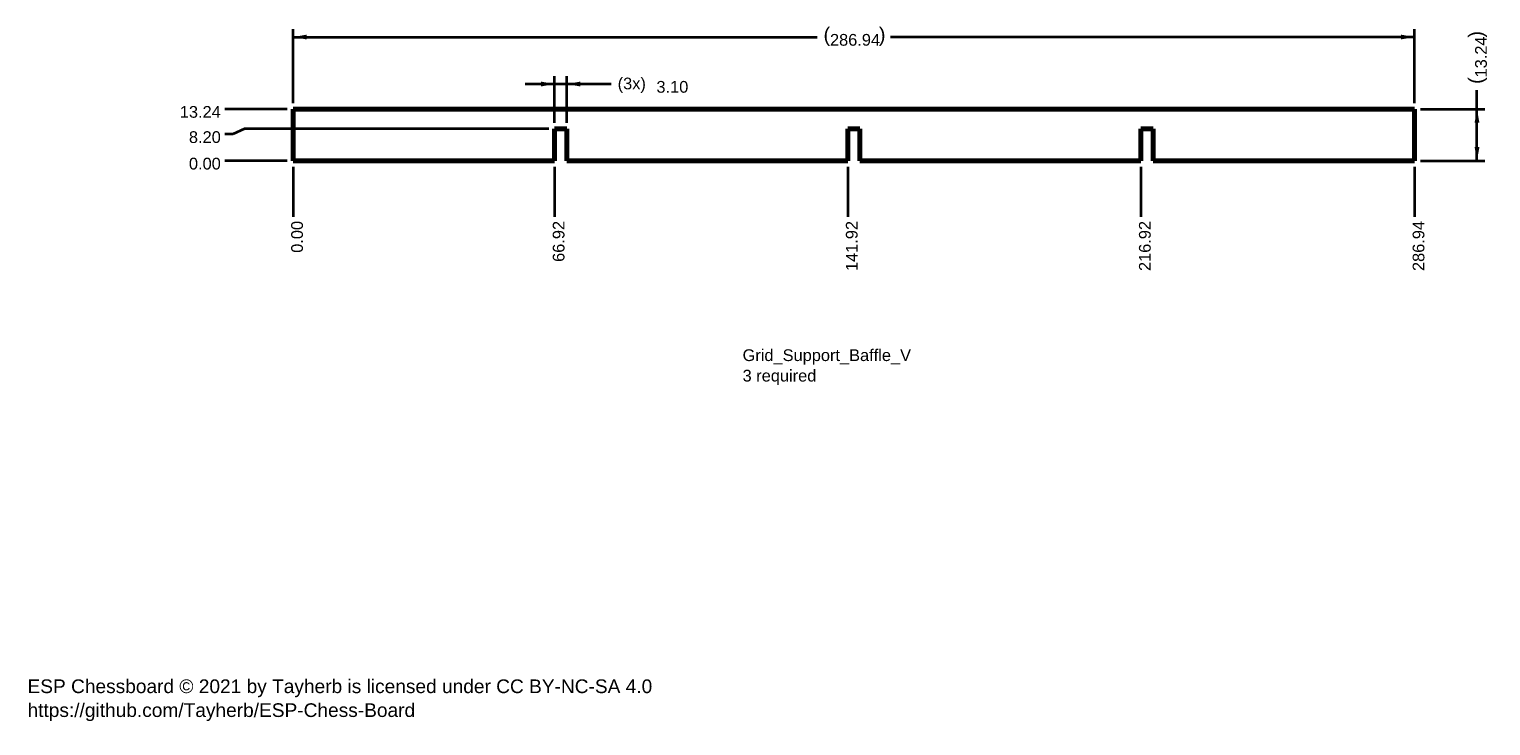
# Model space of a CAD drawing. Header units: millimetres. Extents: x 6 to 380, y 2 to 180.
import ezdxf

# ---------------------------------------------------------------- set-up
doc = ezdxf.new("R2010")
doc.units = ezdxf.units.MM
doc.layers.add('1', color=7, linetype='Continuous', true_color=0xffffff)
doc.styles.add('Arial', font='Arial')
doc.dimstyles.get("Standard").update_dxf_attribs({"dimtxt": 0.18, "dimasz": 0.18, "dimexe": 0.18, "dimexo": 0.0625, "dimgap": 0.09, "dimtad": 0, "dimtih": 1, "dimtoh": 1, "dimdec": 4, "dimzin": 0, "dimdsep": 46, "dimtxsty": 'Standard', "dimcen": 0.09, "dimadec": 0, "dimazin": 0, "dimtfac": 1, "dimtdec": 4, "dimtofl": 0, "dimtmove": 0, "dimatfit": 3, "dimfxl": 0, "dimtolj": 1, "dimtzin": 0, "dimarcsym": 0})

# ---------------------------------------------------------------- blocks, each defined once
blk = doc.blocks.new('_U1')
at = {"layer": '1', "color": 18, "lineweight": 35}
blk.add_line((71.7, 146.13), (55.75, 146.13), dxfattribs=at)
at = {"layer": '1', "color": 18, "linetype": 'Continuous', "lineweight": 13, "insert": (46.55, 143.87), "char_height": 3, "attachment_point": 7, "line_spacing_factor": 1.047437, "style": 'Arial'}
blk.add_mtext('\\fArial|b0|i0;\\W1.0000;0.00', dxfattribs=at)
blk = doc.blocks.new('_U2')
at = {"layer": '1', "color": 18, "lineweight": 35}
blk.add_line((71.7, 159.37), (55.75, 159.37), dxfattribs=at)
at = {"layer": '1', "color": 18, "linetype": 'Continuous', "lineweight": 13, "insert": (44.22, 157.11), "char_height": 3, "attachment_point": 7, "line_spacing_factor": 1.047437, "style": 'Arial'}
blk.add_mtext('\\fArial|b0|i0;\\W1.0000;13.24', dxfattribs=at)
blk = doc.blocks.new('_U3')
at = {"layer": '1', "color": 18, "lineweight": 35}
for p, q in [((60.75, 154.33), (57.75, 152.92)), ((138.62, 154.33), (60.75, 154.33)), ((57.75, 152.92), (55.75, 152.92))]:
    blk.add_line(p, q, dxfattribs=at)
at = {"layer": '1', "color": 18, "linetype": 'Continuous', "lineweight": 13, "insert": (46.55, 150.66), "char_height": 3, "attachment_point": 7, "line_spacing_factor": 1.047437, "style": 'Arial'}
blk.add_mtext('\\fArial|b0|i0;\\W1.0000;8.20', dxfattribs=at)
blk = doc.blocks.new('_U4')
at = {"layer": '1', "color": 18, "lineweight": 35}
blk.add_line((73.2, 144.63), (73.2, 131.81), dxfattribs=at)
at = {"layer": '1', "color": 18, "linetype": 'Continuous', "lineweight": 13, "insert": (75.76, 122.59), "char_height": 3, "attachment_point": 7, "rotation": 90, "line_spacing_factor": 1.047437, "style": 'Arial'}
blk.add_mtext('\\fArial|b0|i0;\\W1.0000;0.00', dxfattribs=at)
blk = doc.blocks.new('_U5')
at = {"layer": '1', "color": 18, "lineweight": 35}
blk.add_line((140.12, 144.63), (140.12, 131.81), dxfattribs=at)
at = {"layer": '1', "color": 18, "linetype": 'Continuous', "lineweight": 13, "insert": (142.68, 120.26), "char_height": 3, "attachment_point": 7, "rotation": 90, "line_spacing_factor": 1.047437, "style": 'Arial'}
blk.add_mtext('\\fArial|b0|i0;\\W1.0000;66.92', dxfattribs=at)
blk = doc.blocks.new('_U6')
at = {"layer": '1', "color": 18, "lineweight": 35}
blk.add_line((215.12, 144.63), (215.12, 131.81), dxfattribs=at)
at = {"layer": '1', "color": 18, "linetype": 'Continuous', "lineweight": 13, "insert": (217.68, 117.92), "char_height": 3, "attachment_point": 7, "rotation": 90, "line_spacing_factor": 1.047437, "style": 'Arial'}
blk.add_mtext('\\fArial|b0|i0;\\W1.0000;141.92', dxfattribs=at)
blk = doc.blocks.new('_U7')
at = {"layer": '1', "color": 18, "lineweight": 35}
blk.add_line((290.12, 144.63), (290.12, 131.81), dxfattribs=at)
at = {"layer": '1', "color": 18, "linetype": 'Continuous', "lineweight": 13, "insert": (292.68, 117.92), "char_height": 3, "attachment_point": 7, "rotation": 90, "line_spacing_factor": 1.047437, "style": 'Arial'}
blk.add_mtext('\\fArial|b0|i0;\\W1.0000;216.92', dxfattribs=at)
blk = doc.blocks.new('_U8')
at = {"layer": '1', "color": 18, "lineweight": 35}
blk.add_line((360.14, 144.63), (360.14, 131.81), dxfattribs=at)
at = {"layer": '1', "color": 18, "linetype": 'Continuous', "lineweight": 13, "insert": (362.7, 117.92), "char_height": 3, "attachment_point": 7, "rotation": 90, "line_spacing_factor": 1.047437, "style": 'Arial'}
blk.add_mtext('\\fArial|b0|i0;\\W1.0000;286.94', dxfattribs=at)
blk = doc.blocks.new('_U9')
at = {"layer": '1', "color": 18, "lineweight": 35}
for p, q in [((73.2, 160.87), (73.2, 179.81)), ((360.14, 160.87), (360.14, 179.81)), ((73.2, 177.81), (207.26, 177.81)), ((360.14, 177.81), (226.09, 177.81))]:
    blk.add_line(p, q, dxfattribs=at)
at = {"layer": '1', "color": 18, "lineweight": 18}
for points in [[(73.2, 177.81), (76.7, 178.42), (76.7, 177.19)], [(360.14, 177.81), (356.64, 177.19), (356.64, 178.42)]]:
    blk.add_solid(points, dxfattribs=at)
at = {"layer": '1', "color": 18, "linetype": 'Continuous', "lineweight": 13, "char_height": 3, "attachment_point": 7, "line_spacing_factor": 1.047437, "style": 'Arial'}
for s, insert in [('\\fArial|b0|i0;\\W1.0000;{\\H1.21x;(}', (208.92, 175.55)), ('\\fArial|b0|i0;\\W1.0000;{\\H1.21x;)}', (223.09, 175.55)), ('\\fArial|b0|i0;\\W1.0000;286.94', (210.57, 175.55))]:
    blk.add_mtext(s, dxfattribs=dict(at, insert=insert))
blk = doc.blocks.new('_U10')
at = {"layer": '1', "color": 18, "lineweight": 35}
for p, q in [((154.59, 165.78), (132.62, 165.78)), ((140.12, 155.83), (140.12, 167.78)), ((143.22, 155.83), (143.22, 167.78))]:
    blk.add_line(p, q, dxfattribs=at)
at = {"layer": '1', "color": 18, "lineweight": 18}
for points in [[(140.12, 165.78), (136.62, 165.16), (136.62, 166.4)], [(143.22, 165.78), (146.72, 166.4), (146.72, 165.16)]]:
    blk.add_solid(points, dxfattribs=at)
at = {"layer": '1', "color": 18, "linetype": 'Continuous', "lineweight": 13, "char_height": 3, "attachment_point": 7, "line_spacing_factor": 1.047437, "style": 'Arial'}
for s, insert in [('\\fArial|b0|i0;\\W1.0000;(3x)', (156.25, 163.52)), ('\\fArial|b0|i0;\\W1.0000;3.10', (166.17, 163.52))]:
    blk.add_mtext(s, dxfattribs=dict(at, insert=insert))
blk = doc.blocks.new('_U11')
at = {"layer": '1', "color": 18, "lineweight": 35}
for p, q in [((376.12, 146.13), (376.12, 164.18)), ((361.64, 159.37), (378.12, 159.37)), ((361.64, 146.13), (378.12, 146.13))]:
    blk.add_line(p, q, dxfattribs=at)
at = {"layer": '1', "color": 18, "lineweight": 18}
for points in [[(376.12, 159.37), (376.74, 155.87), (375.51, 155.87)], [(376.12, 146.13), (375.51, 149.63), (376.74, 149.63)]]:
    blk.add_solid(points, dxfattribs=at)
at = {"layer": '1', "color": 18, "linetype": 'Continuous', "lineweight": 13, "char_height": 3, "attachment_point": 7, "rotation": 90, "line_spacing_factor": 1.047437, "style": 'Arial'}
for s, insert in [('\\fArial|b0|i0;\\W1.0000;{\\H1.21x;)}', (378.68, 177.66)), ('\\fArial|b0|i0;\\W1.0000;13.24', (378.68, 167.47)), ('\\fArial|b0|i0;\\W1.0000;{\\H1.21x;(}', (378.68, 165.81))]:
    blk.add_mtext(s, dxfattribs=dict(at, insert=insert))

msp = doc.modelspace()

# ---------------------------------------------------------------- linework, layer by layer
at = {"layer": '1', "color": 154, "linetype": 'Continuous', "lineweight": 70}
for p, q in [((73.204, 159.366), (73.204, 146.128)), ((73.204, 159.366), (360.144, 159.366)), ((360.144, 159.366), (360.144, 146.128)), ((140.124, 146.128), (140.124, 154.328)), ((140.124, 154.328), (143.224, 154.328)), ((143.224, 154.328), (143.224, 146.128)), ((215.124, 146.128), (215.124, 154.328)), ((215.124, 154.328), (218.224, 154.328)), ((218.224, 154.328), (218.224, 146.128)), ((290.124, 146.128), (290.124, 154.328)), ((290.124, 154.328), (293.224, 154.328)), ((293.224, 154.328), (293.224, 146.128)), ((73.204, 146.128), (140.124, 146.128)), ((143.224, 146.128), (215.124, 146.128)), ((218.224, 146.128), (290.124, 146.128)), ((293.224, 146.128), (360.144, 146.128))]:
    msp.add_line(p, q, dxfattribs=at)

# ---------------------------------------------------------------- texts
at = {"layer": '1', "color": 18, "linetype": 'Continuous', "lineweight": 13, "attachment_point": 7, "line_spacing_factor": 1.047437, "style": 'Arial'}
for s, insert, char_height in [('\\fArial|b0|i0;\\W1.0000;Grid_Support_Baffle_V\\P3 required', (188.215, 88.745), 3), ('\\fArial|b0|i0;\\W1.0000;ESP Chessboard © 2021 by Tayherb is licensed under CC BY-NC-SA 4.0\\Phttps://github.com/Tayherb/ESP-Chess-Board', (5.25, 2.74), 3.5)]:
    msp.add_mtext(s, dxfattribs=dict(at, insert=insert, char_height=char_height))

# ---------------------------------------------------------------- dimensions: what is measured, and where the dimension line sits
at = {"layer": '1', "color": 18, "linetype": 'Continuous', "lineweight": 13}
dim = msp.add_linear_dim(base=(360.144, 177.807), p1=(73.204, 159.366), p2=(360.144, 159.366), dimstyle='Standard', override={"dimtxt": 3, "dimasz": 3.5, "dimexe": 2, "dimexo": 1.5, "dimgap": 1.5, "dimtih": 0, "dimtoh": 0, "dimdec": 2, "dimlfac": 1, "dimdsep": 46, "dimlunit": 2, "dimpost": '(<>)', "dimtxsty": 'Arial', "dimsah": 1, "dimse1": 0, "dimse2": 0, "dimsd1": 0, "dimsd2": 0, "dimclrd": 18, "dimclre": 18, "dimclrt": 18, "dimtol": 0, "dimtm": -0.1, "dimtfac": 1, "dimtdec": 2, "dimtofl": 1, "dimtmove": 0, "dimlwd": 35, "dimlwe": 35}, dxfattribs=at)
dim.commit()
dim.dimension.update_dxf_attribs({"geometry": '_U9', "text_midpoint": (216.674, 177.807), "dimtype": 160})
dim = msp.add_linear_dim(base=(376.123, 159.366), p1=(360.144, 146.128), p2=(360.144, 159.366), angle=90, dimstyle='Standard', override={"dimtxt": 3, "dimasz": 3.5, "dimexe": 2, "dimexo": 1.5, "dimgap": 1.5, "dimtih": 0, "dimtoh": 0, "dimdec": 2, "dimlfac": 1, "dimdsep": 46, "dimlunit": 2, "dimpost": '(<>)', "dimtxsty": 'Arial', "dimsah": 1, "dimse1": 0, "dimse2": 0, "dimsd1": 0, "dimsd2": 0, "dimclrd": 18, "dimclre": 18, "dimclrt": 18, "dimtol": 0, "dimtm": -0.1, "dimtfac": 1, "dimtdec": 2, "dimtofl": 1, "dimtmove": 0, "dimlwd": 35, "dimlwe": 35}, dxfattribs=at)
dim.commit()
dim.dimension.update_dxf_attribs({"geometry": '_U11', "text_midpoint": (376.123, 175.776), "dimtype": 160})
dim = msp.add_linear_dim(base=(143.224, 165.779), p1=(140.124, 154.328), p2=(143.224, 154.328), text='\\fArial|b0|i0;\\C18;{\\H1.00x;\\fArial|b0|i0;(3x)\\fArial|b0|i0;}\\C18; <> ', dimstyle='Standard', override={"dimtxt": 3, "dimasz": 3.5, "dimexe": 2, "dimexo": 1.5, "dimgap": 1.5, "dimtih": 0, "dimtoh": 0, "dimdec": 2, "dimlfac": 1, "dimdsep": 46, "dimlunit": 2, "dimtxsty": 'Arial', "dimsah": 1, "dimse1": 0, "dimse2": 0, "dimsd1": 0, "dimsd2": 0, "dimclrd": 18, "dimclre": 18, "dimclrt": 18, "dimtol": 0, "dimtm": -0.1, "dimtfac": 1, "dimtdec": 2, "dimtofl": 1, "dimtmove": 0, "dimlwd": 35, "dimlwe": 35}, dxfattribs=at)
dim.commit()
dim.dimension.update_dxf_attribs({"geometry": '_U10', "text_midpoint": (164.981, 165.779), "dimtype": 160})
for feature_location, offset, dtype, text, picture, middle in [((73.204, 159.366), (-17.455, 0), 0, '\\fArial|b0|i0;\\C18;13.24', '_U2', (49.156, 159.366)), ((140.124, 154.328), (-84.375, -1.408), 0, '\\fArial|b0|i0;\\C18;8.20', '_U3', (50.321, 152.921)), ((73.204, 146.128), (-17.455, 0), 0, '\\fArial|b0|i0;\\C18;0.00', '_U1', (50.321, 146.128)), ((73.204, 146.128), (0, -14.32), 1, '\\fArial|b0|i0;\\C18;0.00', '_U4', (73.204, 126.38)), ((140.124, 146.128), (0, -14.32), 1, '\\fArial|b0|i0;\\C18;66.92', '_U5', (140.124, 125.215)), ((215.124, 146.128), (0, -14.32), 1, '\\fArial|b0|i0;\\C18;141.92', '_U6', (215.124, 124.049)), ((290.124, 146.128), (0, -14.32), 1, '\\fArial|b0|i0;\\C18;216.92', '_U7', (290.124, 124.049)), ((360.144, 146.128), (0, -14.32), 1, '\\fArial|b0|i0;\\C18;286.94', '_U8', (360.144, 124.049))]:
    dim = msp.add_ordinate_dim(feature_location=feature_location, offset=offset, dtype=dtype, origin=(73.204, 146.128), text=text, dimstyle='Standard', override={"dimtxt": 3, "dimasz": 3.5, "dimexe": 2, "dimexo": 1.5, "dimgap": 1.5, "dimtih": 0, "dimdec": 2, "dimlfac": 1, "dimdsep": 46, "dimlunit": 2, "dimpost": '', "dimtxsty": 'Arial', "dimsah": 1, "dimse1": 0, "dimse2": 0, "dimsd1": 0, "dimsd2": 0, "dimclrd": 18, "dimclre": 18, "dimclrt": 18, "dimtol": 0, "dimtm": -0.1, "dimtfac": 1, "dimtdec": 2, "dimtofl": 1, "dimtmove": 0, "dimlwd": 35, "dimlwe": 35}, dxfattribs=at)
    dim.commit()
    dim.dimension.update_dxf_attribs({"geometry": picture, "text_midpoint": middle})

doc.saveas('drawing.dxf')
